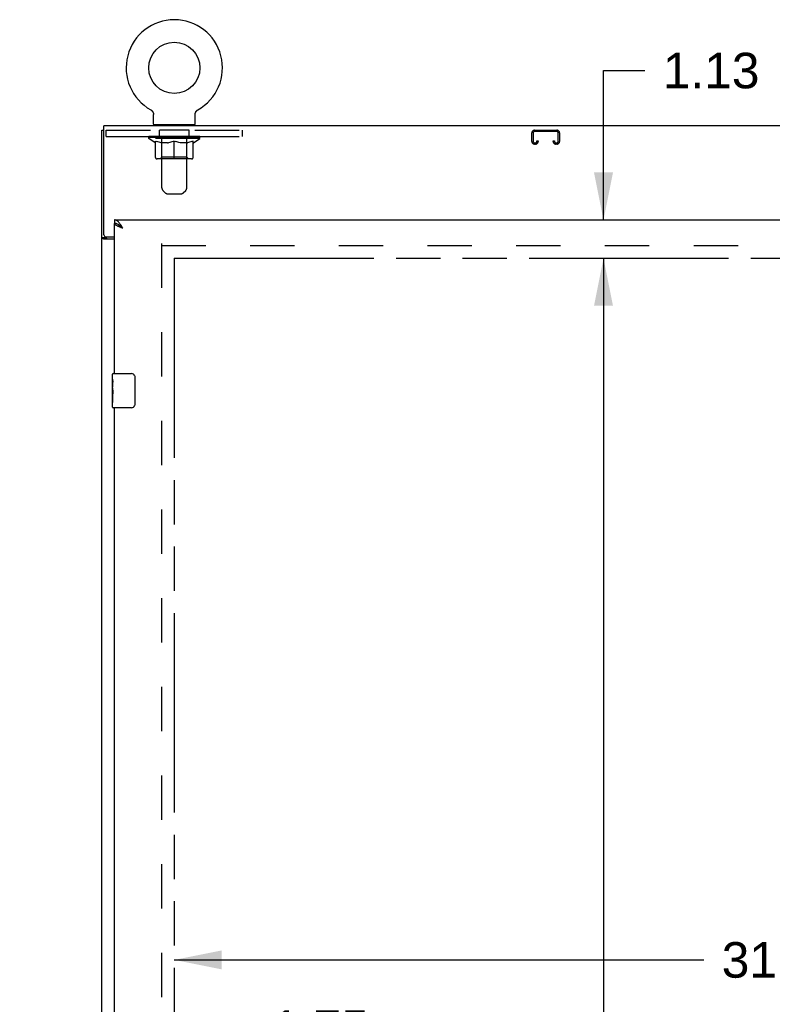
# Model space of a CAD drawing. Header units: inches. Extents: x 0 to 236, y 0 to 153.
# Tile 3 of 35: x 38 to 60, y 69 to 98. Entities that reach past the tile are written whole.
import ezdxf

# ---------------------------------------------------------------- set-up
doc = ezdxf.new("R2010")
doc.units = ezdxf.units.IN
doc.header["$LTSCALE"] = 12.986111
doc.header["$MEASUREMENT"] = 0
doc.linetypes.add('HIDDEN', pattern=[0.2, 0.1, -0.1])
doc.linetypes.add('PHANTOM', pattern=[0.8, 0.45, -0.05, 0.1, -0.05, 0.1, -0.05])
doc.layers.get('0').update_dxf_attribs({"linetype": 'CONTINUOUS'})
for name, color, linetype in [('02___PRT_ALL_AXES', 7, 'CONTINUOUS'), ('AVAILABLE_DOOR_SPACES', 7, 'CONTINUOUS'), ('DEFAULT_2', 8, 'HIDDEN'), ('DIMENSIONS', 7, 'CONTINUOUS')]:
    doc.layers.add(name, color=color, linetype=linetype)
doc.styles.get("Standard").update_dxf_attribs({"font": 'arial.ttf'})
doc.dimstyles.new('DIMSTYLE_1', dxfattribs={"dimtxt": 1.041667, "dimasz": 1.388889, "dimexe": 0.09, "dimexo": 0.07, "dimgap": 0.0375, "dimtad": 0, "dimtih": 1, "dimtoh": 1, "dimzin": 4, "dimdsep": 46, "dimtxsty": 'Standard', "dimblk": '_FILLED', "dimblk1": '_FILLED', "dimblk2": '_FILLED', "dimcen": 0.09, "dimazin": 1, "dimtfac": 1, "dimtdec": 3, "dimtofl": 0, "dimtmove": 0, "dimatfit": 3, "dimldrblk": '_FILLED', "dimfxl": 1, "dimtolj": 1, "dimtzin": 4, "dimarcsym": 0})

# ---------------------------------------------------------------- blocks, each defined once
blk = doc.blocks.new('_FILLED')
at = {"color": 0, "linetype": 'ByBlock'}
blk.add_solid([(0, 0), (-1, 0.2), (-1, -0.2)], dxfattribs=at)
blk = doc.blocks.new('*D3')
at = {"layer": 'DIMENSIONS', "color": 2, "linetype": 'Continuous'}
for p, q in [((40.512, 68.539), (37.734, 68.539)), ((42.262, 68.539), (44.606, 68.539))]:
    blk.add_line(p, q, dxfattribs=at)
at = {"layer": 'DIMENSIONS', "color": 2, "linetype": 'Continuous', "xscale": 1.3888888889, "yscale": 1.3888888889, "zscale": 1.3888888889}
blk.add_blockref('_FILLED', (40.512, 68.539), dxfattribs=at)
at = {"layer": 'DIMENSIONS', "color": 2, "linetype": 'Continuous', "xscale": 1.3888888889, "yscale": 1.3888888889, "zscale": 1.3888888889, "rotation": 180}
blk.add_blockref('_FILLED', (42.262, 68.539), dxfattribs=at)
at = {"layer": 'DIMENSIONS', "color": 2, "linetype": 'Continuous', "insert": (45.126, 69.06), "char_height": 1.0417, "width": 2.8307, "attachment_point": 1, "line_spacing_factor": 0.9}
blk.add_mtext('1.75', dxfattribs=at)
blk = doc.blocks.new('*D4')
at = {"layer": 'DIMENSIONS', "color": 2, "linetype": 'Continuous'}
for p, q in [((42.262, 70.533), (57.772, 70.533)), ((73.574, 70.533), (62.454, 70.533))]:
    blk.add_line(p, q, dxfattribs=at)
at = {"layer": 'DIMENSIONS', "color": 2, "linetype": 'Continuous', "xscale": 1.3888888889, "yscale": 1.3888888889, "zscale": 1.3888888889, "rotation": 180}
blk.add_blockref('_FILLED', (42.262, 70.533), dxfattribs=at)
at = {"layer": 'DIMENSIONS', "color": 2, "linetype": 'Continuous', "xscale": 1.3888888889, "yscale": 1.3888888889, "zscale": 1.3888888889}
blk.add_blockref('_FILLED', (73.574, 70.533), dxfattribs=at)
at = {"layer": 'DIMENSIONS', "color": 2, "linetype": 'Continuous', "insert": (60.113, 71.054), "char_height": 1.0417, "width": 3.64002, "attachment_point": 2, "line_spacing_factor": 0.9}
blk.add_mtext('31.31', dxfattribs=at)
blk = doc.blocks.new('*D6')
at = {"layer": 'DIMENSIONS', "color": 2, "linetype": 'Continuous'}
for p, q in [((54.83, 92.204), (54.83, 96.577)), ((54.83, 96.577), (56.045, 96.577)), ((54.83, 91.079), (54.83, 88.301))]:
    blk.add_line(p, q, dxfattribs=at)
at = {"layer": 'DIMENSIONS', "color": 2, "linetype": 'Continuous', "xscale": 1.3888888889, "yscale": 1.3888888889, "zscale": 1.3888888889}
for p, rotation in [((54.83, 92.204), 270), ((54.83, 91.079), 90)]:
    blk.add_blockref('_FILLED', p, dxfattribs=dict(at, rotation=rotation))
at = {"layer": 'DIMENSIONS', "color": 2, "linetype": 'Continuous', "insert": (56.566, 97.097), "char_height": 1.0417, "width": 2.8307, "attachment_point": 1, "line_spacing_factor": 0.9}
blk.add_mtext('1.13', dxfattribs=at)
blk = doc.blocks.new('*D7')
at = {"layer": 'DIMENSIONS', "color": 2, "linetype": 'Continuous'}
for p, q in [((54.83, 91.079), (54.83, 52.995)), ((54.83, 12.829), (54.83, 49.349))]:
    blk.add_line(p, q, dxfattribs=at)
at = {"layer": 'DIMENSIONS', "color": 2, "linetype": 'Continuous', "xscale": 1.3888888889, "yscale": 1.3888888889, "zscale": 1.3888888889}
for p, rotation in [((54.83, 91.079), 90), ((54.83, 12.829), 270)]:
    blk.add_blockref('_FILLED', p, dxfattribs=dict(at, rotation=rotation))
at = {"layer": 'DIMENSIONS', "color": 2, "linetype": 'Continuous', "insert": (54.83, 52.474), "char_height": 1.0417, "width": 3.64002, "attachment_point": 2, "line_spacing_factor": 0.9}
blk.add_mtext('78.25\\Ptyp.', dxfattribs=at)

msp = doc.modelspace()

# ---------------------------------------------------------------- linework, layer by layer
at = {"color": 7, "linetype": 'Continuous'}
for p, q in [((41.572, 95.426), (41.572, 95.426)), ((41.572, 95.426), (41.577, 95.423)), ((41.573, 95.425), (41.574, 95.425)), ((41.577, 95.423), (41.582, 95.42)), ((41.582, 95.42), (41.587, 95.416)), ((41.587, 95.416), (41.592, 95.413)), ((41.591, 95.413), (41.596, 95.409)), ((41.596, 95.409), (41.601, 95.405)), ((41.601, 95.405), (41.605, 95.401)), ((41.605, 95.401), (41.609, 95.397)), ((41.609, 95.397), (41.613, 95.392)), ((41.613, 95.392), (41.617, 95.388)), ((41.617, 95.388), (41.621, 95.383)), ((41.621, 95.383), (41.624, 95.378)), ((41.624, 95.378), (41.627, 95.373)), ((41.627, 95.373), (41.631, 95.368)), ((41.63, 95.368), (41.633, 95.363)), ((41.633, 95.363), (41.636, 95.357)), ((41.636, 95.358), (41.639, 95.352)), ((41.639, 95.352), (41.641, 95.346)), ((41.641, 95.347), (41.643, 95.341)), ((41.643, 95.341), (41.645, 95.335)), ((41.645, 95.335), (41.647, 95.329)), ((41.647, 95.33), (41.648, 95.324)), ((41.648, 95.324), (41.649, 95.318)), ((41.649, 95.318), (41.65, 95.312)), ((41.65, 95.312), (41.651, 95.306)), ((41.651, 95.306), (41.651, 95.3)), ((41.652, 95.294), (41.652, 95.289)), ((41.652, 95.004), (41.652, 95.289)), ((42.872, 95.3), (42.873, 95.306)), ((42.872, 95.294), (42.872, 95.3)), ((42.872, 95.294), (42.872, 95.3)), ((42.872, 95.289), (42.872, 95.294)), ((42.872, 95.004), (42.872, 95.289)), ((42.873, 95.306), (42.874, 95.312)), ((42.874, 95.312), (42.875, 95.318)), ((42.875, 95.318), (42.876, 95.324)), ((42.876, 95.324), (42.877, 95.33)), ((42.877, 95.329), (42.879, 95.335)), ((42.879, 95.335), (42.881, 95.341)), ((42.881, 95.341), (42.883, 95.347)), ((42.883, 95.346), (42.885, 95.352)), ((42.885, 95.352), (42.888, 95.358)), ((42.888, 95.357), (42.89, 95.363)), ((42.89, 95.363), (42.893, 95.368)), ((42.893, 95.368), (42.896, 95.373)), ((42.896, 95.373), (42.9, 95.378)), ((42.9, 95.378), (42.903, 95.383)), ((42.903, 95.383), (42.907, 95.388)), ((42.907, 95.388), (42.911, 95.392)), ((42.91, 95.392), (42.915, 95.397)), ((42.914, 95.397), (42.919, 95.401)), ((42.919, 95.401), (42.923, 95.405)), ((42.923, 95.405), (42.928, 95.409)), ((42.927, 95.409), (42.932, 95.413)), ((42.932, 95.413), (42.937, 95.416)), ((42.937, 95.416), (42.942, 95.42)), ((42.942, 95.42), (42.947, 95.423)), ((42.942, 95.42), (42.943, 95.421)), ((42.947, 95.423), (42.952, 95.426)), ((42.95, 95.425), (42.951, 95.425)), ((42.952, 95.426), (42.952, 95.426)), ((42.952, 95.426), (42.952, 95.426)), ((40.199, 91.766), (40.199, 94.954)), ((152.074, 94.954), (40.199, 94.954)), ((41.667, 94.984), (41.667, 94.954)), ((42.857, 94.984), (41.667, 94.984)), ((42.857, 94.984), (42.857, 94.954)), ((40.137, 9.079), (40.137, 94.829)), ((40.137, 94.829), (40.199, 94.829)), ((40.512, 92.204), (40.512, 92.1)), ((40.635, 92.058), (40.624, 92.065)), ((40.262, 91.704), (40.512, 91.704)), ((40.262, 91.679), (40.137, 91.679)), ((40.512, 91.641), (40.197, 91.641)), ((40.467, 87.704), (41.007, 87.704)), ((41.107, 87.604), (41.107, 86.804)), ((41.007, 86.704), (40.467, 86.704))]:
    msp.add_line(p, q, dxfattribs=at)
at = {"color": 3, "linetype": 'Continuous'}
for p, q in [((40.512, 92.204), (77.199, 92.204)), ((40.512, 87.704), (40.512, 92.1)), ((40.262, 91.679), (40.262, 91.704)), ((40.512, 64.204), (40.512, 86.704))]:
    msp.add_line(p, q, dxfattribs=at)
at = {"color": 7, "linetype": 'Continuous'}
for points in [[(41.651, 95.3), (41.652, 95.294), (41.652, 95.289)], [(40.624, 92.065), (40.613, 92.071), (40.601, 92.077), (40.59, 92.082), (40.579, 92.087), (40.568, 92.091), (40.557, 92.094), (40.545, 92.096), (40.534, 92.098), (40.523, 92.099), (40.512, 92.1)], [(40.758, 91.957), (40.747, 91.964), (40.736, 91.971), (40.725, 91.979), (40.714, 91.986), (40.704, 91.993), (40.694, 92), (40.684, 92.007), (40.675, 92.014), (40.666, 92.021), (40.658, 92.028), (40.65, 92.036), (40.643, 92.043), (40.637, 92.05), (40.631, 92.057), (40.628, 92.062)], [(40.758, 91.957), (40.747, 91.967), (40.736, 91.977), (40.725, 91.987), (40.714, 91.997), (40.702, 92.007), (40.691, 92.016), (40.68, 92.025), (40.669, 92.034), (40.658, 92.043), (40.646, 92.05), (40.635, 92.058)], [(40.168, 91.655), (40.164, 91.657), (40.161, 91.658), (40.157, 91.659), (40.154, 91.661), (40.151, 91.662), (40.149, 91.664), (40.146, 91.665), (40.144, 91.667), (40.142, 91.669), (40.14, 91.67), (40.139, 91.672), (40.138, 91.674), (40.137, 91.675), (40.137, 91.677), (40.137, 91.679)], [(40.197, 91.641), (40.195, 91.643), (40.193, 91.644), (40.19, 91.646), (40.187, 91.647), (40.183, 91.649), (40.18, 91.651), (40.176, 91.652), (40.168, 91.655)], [(41.1, 87.64), (41.102, 87.634), (41.104, 87.628), (41.105, 87.622), (41.106, 87.616), (41.107, 87.61), (41.107, 87.604)], [(41.107, 86.804), (41.107, 86.797), (41.106, 86.791), (41.105, 86.785), (41.104, 86.779), (41.102, 86.773), (41.1, 86.767)]]:
    msp.add_lwpolyline(points, dxfattribs=at)
at = {"color": 3, "linetype": 'Continuous'}
for points in [[(40.669, 92.09), (40.658, 92.105), (40.646, 92.119), (40.635, 92.131), (40.624, 92.143), (40.613, 92.154), (40.601, 92.165), (40.59, 92.173), (40.579, 92.181), (40.568, 92.188), (40.557, 92.194), (40.545, 92.198), (40.534, 92.201), (40.523, 92.203), (40.512, 92.204)], [(40.621, 92.011), (40.608, 92.017), (40.596, 92.022), (40.584, 92.028), (40.573, 92.034), (40.563, 92.04), (40.553, 92.046), (40.545, 92.052), (40.537, 92.058), (40.531, 92.064), (40.525, 92.07), (40.52, 92.076), (40.517, 92.082), (40.514, 92.088), (40.512, 92.094), (40.512, 92.1)], [(40.758, 91.957), (40.742, 91.963), (40.726, 91.969), (40.71, 91.975), (40.695, 91.981), (40.679, 91.987), (40.664, 91.993), (40.649, 91.999), (40.635, 92.005), (40.621, 92.011)], [(40.758, 91.957), (40.747, 91.975), (40.736, 91.992), (40.725, 92.01), (40.714, 92.027), (40.702, 92.043), (40.691, 92.06), (40.68, 92.075), (40.669, 92.09)], [(40.274, 91.665), (40.272, 91.667), (40.27, 91.668), (40.268, 91.669), (40.266, 91.671), (40.264, 91.673), (40.263, 91.674), (40.262, 91.676), (40.262, 91.677), (40.262, 91.679)], [(40.292, 91.641), (40.292, 91.643), (40.293, 91.645), (40.292, 91.647), (40.292, 91.649), (40.291, 91.65), (40.291, 91.652), (40.289, 91.654), (40.288, 91.655), (40.286, 91.657), (40.285, 91.658), (40.283, 91.66), (40.281, 91.661), (40.279, 91.662), (40.274, 91.665)]]:
    msp.add_lwpolyline(points, dxfattribs=at)
at = {"color": 7, "linetype": 'Continuous'}
msp.add_circle((42.262, 96.655), 0.75, dxfattribs=at)
for centre, radius, start, end in [((42.262, 96.655), 1.41, 299.2655, 240.7345), ((41.672, 95.004), 0.02, 180, 263.0769), ((42.852, 95.004), 0.02, 276.9231, 360), ((40.262, 91.766), 0.0625, 180, 270), ((40.467, 87.689), 0.015, 90, 180), ((41.007, 87.604), 0.1, 21.1999, 90), ((40.467, 86.719), 0.015, 180, 270), ((41.007, 86.804), 0.1, 270, 338.7946)]:
    msp.add_arc(centre, radius, start, end, dxfattribs=at)
at = {"layer": '02___PRT_ALL_AXES', "color": 8, "linetype": 'HIDDEN'}
for p, q in [((41.824, 94.642), (41.824, 94.829)), ((42.699, 94.829), (41.824, 94.829)), ((42.699, 94.642), (41.824, 94.642)), ((42.699, 94.642), (42.699, 94.829))]:
    msp.add_line(p, q, dxfattribs=at)
at = {"layer": '02___PRT_ALL_AXES', "color": 7, "linetype": 'Continuous'}
for p, q in [((40.452, 87.543), (40.452, 87.689)), ((40.452, 87.285), (40.452, 87.542)), ((40.458, 87.487), (40.452, 87.487)), ((40.459, 87.319), (40.459, 87.455)), ((40.452, 87.319), (40.459, 87.319)), ((40.452, 86.719), (40.452, 87.282)), ((40.453, 87.256), (40.452, 87.256)), ((40.452, 87.124), (40.458, 87.124)), ((40.452, 87.088), (40.459, 87.088)), ((40.453, 87.258), (40.455, 87.236)), ((40.459, 86.858), (40.459, 87.088)), ((40.452, 87.025), (40.459, 87.025)), ((40.452, 86.858), (40.459, 86.858))]:
    msp.add_line(p, q, dxfattribs=at)
for points in [[(40.452, 87.543), (40.452, 87.539), (40.452, 87.535), (40.453, 87.529), (40.455, 87.516)], [(40.455, 87.516), (40.455, 87.508), (40.456, 87.5), (40.457, 87.492)], [(40.457, 87.492), (40.458, 87.483), (40.458, 87.474), (40.459, 87.464), (40.459, 87.455)], [(40.452, 87.285), (40.452, 87.277), (40.452, 87.268), (40.453, 87.258)], [(40.455, 87.236), (40.456, 87.224), (40.457, 87.212), (40.458, 87.2), (40.458, 87.187), (40.459, 87.175), (40.459, 87.162), (40.459, 87.149), (40.458, 87.136), (40.458, 87.123), (40.457, 87.111), (40.456, 87.099)]]:
    msp.add_lwpolyline(points, dxfattribs=at)
msp.add_ellipse((40.715, 87.12), major_axis=(0.263, 0), ratio=0.432808, start_param=-3.141593, end_param=-2.961605, dxfattribs=at)
at = {"layer": 'AVAILABLE_DOOR_SPACES', "color": 4, "linetype": 'PHANTOM'}
for q in [(42.262, 12.829), (73.574, 91.079)]:
    msp.add_line((42.262, 91.079), q, dxfattribs=at)
at = {"layer": 'DEFAULT_2', "color": 8, "linetype": 'HIDDEN'}
for p, q in [((41.581, 95.421), (41.582, 95.42)), ((41.887, 94.984), (41.887, 94.954)), ((41.897, 93.138), (41.897, 94.954)), ((42.627, 93.138), (42.627, 94.954)), ((42.637, 94.984), (42.637, 94.954)), ((40.262, 94.642), (40.262, 94.829)), ((40.262, 94.829), (44.262, 94.829)), ((40.262, 94.642), (44.262, 94.642)), ((41.518, 94.587), (41.518, 94.642)), ((41.705, 94.456), (41.518, 94.587)), ((43.005, 94.587), (41.518, 94.587)), ((41.53, 94.634), (41.53, 94.642)), ((41.54, 94.63), (41.54, 94.634)), ((41.54, 94.63), (42.983, 94.63)), ((41.551, 94.63), (41.551, 94.634)), ((41.552, 94.63), (41.552, 94.634)), ((41.563, 94.634), (41.563, 94.642)), ((41.583, 94.63), (41.583, 94.634)), ((41.585, 94.63), (41.585, 94.634)), ((41.618, 94.634), (41.618, 94.642)), ((41.635, 94.63), (41.635, 94.634)), ((41.639, 94.63), (41.639, 94.634)), ((41.875, 94.634), (41.646, 94.634)), ((41.692, 94.634), (41.692, 94.642)), ((41.694, 94.63), (41.694, 94.634)), ((41.694, 94.63), (41.694, 94.634)), ((41.697, 94.63), (41.697, 94.634)), ((41.707, 94.63), (41.707, 94.634)), ((41.707, 94.63), (41.707, 94.634)), ((41.711, 94.63), (41.711, 94.634)), ((41.714, 94.63), (41.714, 94.635)), ((41.718, 94.63), (41.718, 94.634)), ((41.738, 94.63), (41.738, 94.634)), ((41.756, 94.63), (41.756, 94.634)), ((41.758, 94.63), (41.758, 94.637)), ((41.784, 94.634), (41.784, 94.642)), ((41.784, 94.63), (41.784, 94.634)), ((41.796, 94.63), (41.796, 94.634)), ((41.801, 94.63), (41.801, 94.634)), ((41.808, 94.63), (41.808, 94.634)), ((41.824, 94.63), (41.824, 94.638)), ((41.845, 94.63), (41.845, 94.634)), ((41.847, 94.63), (41.847, 94.634)), ((41.875, 94.63), (41.875, 94.634)), ((41.953, 94.634), (41.888, 94.634)), ((41.89, 94.634), (41.89, 94.642)), ((41.896, 94.035), (41.896, 94.583)), ((41.898, 94.63), (41.898, 94.634)), ((41.904, 94.63), (41.904, 94.634)), ((41.911, 94.63), (41.911, 94.64)), ((41.918, 94.63), (41.918, 94.634)), ((41.929, 94.63), (41.929, 94.634)), ((41.953, 94.63), (41.953, 94.634)), ((42.041, 94.634), (41.978, 94.634)), ((42.002, 94.63), (42.002, 94.634)), ((42.008, 94.634), (42.008, 94.642)), ((42.012, 94.63), (42.012, 94.634)), ((42.015, 94.63), (42.015, 94.641)), ((42.018, 94.63), (42.018, 94.634)), ((42.027, 94.63), (42.027, 94.634)), ((42.041, 94.63), (42.041, 94.634)), ((42.135, 94.634), (42.078, 94.634)), ((42.094, 94.63), (42.094, 94.634)), ((42.127, 94.634), (42.262, 94.642)), ((42.133, 94.634), (42.133, 94.642)), ((42.133, 94.642), (42.133, 94.642)), ((42.133, 94.634), (42.133, 94.641)), ((42.133, 94.63), (42.133, 94.634)), ((42.135, 94.63), (42.135, 94.634)), ((42.138, 94.63), (42.138, 94.634)), ((42.14, 94.63), (42.14, 94.634)), ((42.234, 94.634), (42.183, 94.634)), ((42.191, 94.63), (42.191, 94.634)), ((42.234, 94.63), (42.234, 94.634)), ((42.259, 94.634), (42.259, 94.634)), ((42.259, 94.63), (42.259, 94.634)), ((42.259, 94.63), (42.259, 94.634)), ((42.262, 94.634), (42.262, 94.642)), ((42.265, 94.63), (42.265, 94.634)), ((42.265, 94.63), (42.265, 94.634)), ((42.265, 94.634), (42.265, 94.634)), ((42.268, 94.634), (42.341, 94.634)), ((42.29, 94.63), (42.29, 94.634)), ((42.305, 94.634), (42.305, 94.639)), ((42.305, 94.639), (42.397, 94.634)), ((42.329, 94.634), (42.329, 94.638)), ((42.333, 94.63), (42.333, 94.634)), ((42.384, 94.63), (42.384, 94.634)), ((42.385, 94.63), (42.385, 94.634)), ((42.388, 94.63), (42.388, 94.634)), ((42.388, 94.634), (42.446, 94.634)), ((42.39, 94.642), (42.391, 94.642)), ((42.39, 94.634), (42.39, 94.641)), ((42.39, 94.63), (42.39, 94.634)), ((42.391, 94.634), (42.391, 94.642)), ((42.43, 94.63), (42.43, 94.634)), ((42.483, 94.63), (42.483, 94.634)), ((42.483, 94.634), (42.545, 94.634)), ((42.496, 94.63), (42.496, 94.634)), ((42.506, 94.63), (42.506, 94.634)), ((42.509, 94.63), (42.509, 94.641)), ((42.512, 94.63), (42.512, 94.634)), ((42.516, 94.634), (42.516, 94.642)), ((42.522, 94.63), (42.522, 94.634)), ((42.57, 94.63), (42.57, 94.634)), ((42.57, 94.634), (42.636, 94.634)), ((42.594, 94.63), (42.594, 94.634)), ((42.605, 94.63), (42.605, 94.634)), ((42.613, 94.63), (42.613, 94.64)), ((42.62, 94.63), (42.62, 94.634)), ((42.625, 94.63), (42.625, 94.634)), ((42.628, 94.035), (42.628, 94.583)), ((42.634, 94.634), (42.634, 94.642)), ((42.649, 94.63), (42.649, 94.634)), ((42.649, 94.634), (42.878, 94.634)), ((42.676, 94.63), (42.676, 94.634)), ((42.679, 94.63), (42.679, 94.634)), ((42.7, 94.63), (42.7, 94.638)), ((42.715, 94.63), (42.715, 94.634)), ((42.723, 94.63), (42.723, 94.634)), ((42.728, 94.63), (42.728, 94.634)), ((42.74, 94.634), (42.74, 94.642)), ((42.74, 94.63), (42.74, 94.634)), ((42.766, 94.63), (42.766, 94.637)), ((42.768, 94.63), (42.768, 94.634)), ((42.786, 94.63), (42.786, 94.634)), ((42.805, 94.63), (42.805, 94.634)), ((42.809, 94.63), (42.809, 94.635)), ((42.813, 94.63), (42.813, 94.634)), ((42.816, 94.63), (42.816, 94.634)), ((42.817, 94.63), (42.817, 94.634)), ((42.819, 94.456), (43.005, 94.587)), ((42.826, 94.63), (42.826, 94.634)), ((42.829, 94.63), (42.829, 94.634)), ((42.83, 94.63), (42.83, 94.634)), ((42.831, 94.634), (42.831, 94.642)), ((42.885, 94.63), (42.885, 94.634)), ((42.888, 94.63), (42.888, 94.634)), ((42.906, 94.634), (42.906, 94.642)), ((42.939, 94.63), (42.939, 94.634)), ((42.941, 94.63), (42.941, 94.634)), ((42.961, 94.634), (42.961, 94.642)), ((42.972, 94.63), (42.972, 94.634)), ((42.973, 94.63), (42.973, 94.634)), ((42.983, 94.63), (42.983, 94.634)), ((42.994, 94.634), (42.994, 94.642)), ((43.005, 94.587), (43.005, 94.642)), ((44.262, 94.642), (44.262, 94.829)), ((52.731, 94.502), (52.731, 94.749)), ((52.771, 94.749), (52.771, 94.502)), ((52.811, 94.829), (53.463, 94.829)), ((53.463, 94.789), (52.811, 94.789)), ((53.503, 94.502), (53.503, 94.749)), ((53.543, 94.749), (53.543, 94.502)), ((41.705, 94.456), (41.711, 94.456)), ((41.711, 94.032), (41.711, 94.511)), ((41.711, 94.511), (41.746, 94.498)), ((41.78, 94.486), (41.746, 94.498)), ((41.814, 94.476), (41.78, 94.487)), ((41.847, 94.468), (41.813, 94.477)), ((41.88, 94.461), (41.846, 94.468)), ((41.913, 94.456), (41.879, 94.462)), ((42.061, 94.456), (41.913, 94.456)), ((42.061, 94.456), (42.094, 94.462)), ((42.127, 94.468), (42.093, 94.461)), ((42.16, 94.477), (42.126, 94.468)), ((42.194, 94.487), (42.16, 94.476)), ((42.227, 94.498), (42.193, 94.486)), ((42.262, 94.511), (42.227, 94.498)), ((42.262, 93.988), (42.262, 94.511)), ((42.262, 94.511), (42.297, 94.498)), ((42.331, 94.486), (42.296, 94.498)), ((42.364, 94.476), (42.33, 94.487)), ((42.397, 94.468), (42.364, 94.477)), ((42.43, 94.461), (42.397, 94.468)), ((42.463, 94.456), (42.43, 94.462)), ((42.611, 94.456), (42.463, 94.456)), ((42.611, 94.456), (42.644, 94.462)), ((42.677, 94.468), (42.644, 94.461)), ((42.711, 94.477), (42.677, 94.468)), ((42.744, 94.487), (42.71, 94.476)), ((42.778, 94.498), (42.743, 94.486)), ((42.812, 94.511), (42.778, 94.498)), ((42.812, 94.032), (42.812, 94.511)), ((42.812, 94.456), (42.819, 94.456)), ((52.811, 94.462), (52.838, 94.462)), ((52.838, 94.422), (52.811, 94.422)), ((52.878, 94.502), (52.878, 94.516)), ((52.878, 94.516), (52.918, 94.516)), ((52.918, 94.516), (52.918, 94.502)), ((53.356, 94.502), (53.356, 94.516)), ((53.356, 94.516), (53.396, 94.516)), ((53.396, 94.516), (53.396, 94.502)), ((53.436, 94.462), (53.463, 94.462)), ((53.463, 94.422), (53.436, 94.422)), ((41.896, 94.035), (41.849, 93.988)), ((42.628, 94.035), (41.896, 94.035)), ((42.628, 94.035), (42.674, 93.988)), ((42.769, 93.988), (41.755, 93.988)), ((41.998, 92.996), (41.926, 93.067)), ((42.068, 92.967), (42.455, 92.967)), ((42.526, 92.996), (42.598, 93.067)), ((41.887, 91.516), (41.887, 12.391)), ((41.887, 91.454), (76.512, 91.454))]:
    msp.add_line(p, q, dxfattribs=at)
for centre, radius, start, end in [((41.672, 95.004), 0.02, 263.0769, 270), ((41.867, 94.954), 0.03, 0, 90), ((42.657, 94.954), 0.03, 90, 180), ((42.852, 95.004), 0.02, 270, 276.9231), ((41.849, 94.583), 0.0466, 0, 90), ((42.674, 94.583), 0.0466, 90, 180), ((52.811, 94.749), 0.08, 90, 180), ((52.811, 94.749), 0.04, 90, 180), ((53.463, 94.749), 0.08, 0, 90), ((53.463, 94.749), 0.04, 0, 90), ((52.811, 94.502), 0.08, 180, 270), ((52.811, 94.502), 0.04, 180, 270), ((52.838, 94.502), 0.08, 270, 360), ((52.838, 94.502), 0.04, 270, 360), ((53.436, 94.502), 0.08, 180, 270), ((53.436, 94.502), 0.04, 180, 270), ((53.463, 94.502), 0.08, 270, 360), ((53.463, 94.502), 0.04, 270, 360), ((41.755, 94.032), 0.0434, 180, 270), ((42.769, 94.032), 0.0434, 270, 360), ((41.997, 93.138), 0.1, 180, 225), ((42.527, 93.138), 0.1, 315, 360), ((42.068, 93.067), 0.1, 225, 270), ((42.455, 93.067), 0.1, 270, 315)]:
    msp.add_arc(centre, radius, start, end, dxfattribs=at)
for centre, major_axis, ratio, start_param, end_param in [((42.262, 94.642), (0.743, 0.008), 0.059247, 2.966439, 3.140971), ((41.495, 94.628), (0.232, 0), 0.060167, 0.426548, 1.470503), ((42.262, 94.642), (0.744, 0), 0.060167, 3.141593, 3.316126), ((41.495, 94.62), (0.232, 0.002), 0.059247, 1.374323, 1.469882), ((42.262, 94.642), (0.743, 0.015), 0.056515, 2.79136, 2.965893), ((41.467, 94.628), (0.232, 0.002), 0.059247, 0.251393, 1.295349), ((41.547, 94.628), (0.232, -0.002), 0.059247, 0.601702, 1.645657), ((42.262, 94.642), (0.743, -0.008), 0.059247, -2.966439, -2.791906), ((41.547, 94.62), (0.232, 0), 0.060167, 1.549477, 1.645036), ((41.467, 94.62), (0.232, 0.005), 0.056515, 1.199244, 1.294804), ((41.551, 94.623), (0.192, 0.002), 0.059247, 1.051627, 1.625044), ((41.528, 94.623), (0.192, 0.004), 0.056515, 0.876548, 1.449966), ((41.595, 94.623), (0.192, 0), 0.060167, 1.226781, 1.800198), ((42.262, 94.642), (0.743, 0.022), 0.052059, 2.616423, 2.790956), ((41.462, 94.628), (0.232, 0.005), 0.056515, 0.076315, 1.120271), ((41.62, 94.628), (0.232, -0.005), 0.056515, 0.77678, 1.820736), ((42.262, 94.642), (0.743, -0.015), 0.056515, -2.79136, -2.616827), ((41.62, 94.62), (0.232, -0.002), 0.059247, 1.724631, 1.82019), ((41.462, 94.62), (0.232, 0.007), 0.052059, 1.024308, 1.119867), ((41.527, 94.623), (0.192, 0.006), 0.052059, 0.701611, 1.275029), ((41.66, 94.623), (0.192, -0.002), 0.059247, 1.401935, 1.975352), ((42.262, 94.642), (0.743, 0.029), 0.046022, 2.441677, 2.61621), ((41.713, 94.628), (0.232, -0.007), 0.052059, 0.951717, 1.995673), ((42.262, 94.642), (0.743, -0.022), 0.052059, -2.616423, -2.441891), ((41.483, 94.628), (0.232, 0.007), 0.052059, -0.098622, 0.945334), ((41.713, 94.62), (0.232, -0.005), 0.056515, 1.899709, 1.995269), ((41.483, 94.62), (0.232, 0.009), 0.046022, 0.849561, 0.945121), ((41.548, 94.623), (0.192, 0.007), 0.046022, 0.526865, 1.100283), ((41.744, 94.623), (0.192, -0.004), 0.056515, 1.577013, 2.150431), ((42.262, 94.642), (0.743, 0.034), 0.038593, 2.267147, 2.44168), ((41.823, 94.628), (0.232, -0.009), 0.046022, 1.126463, 2.170419), ((42.262, 94.642), (0.743, -0.029), 0.046022, -2.441677, -2.267144), ((41.526, 94.628), (0.232, 0.009), 0.046022, -0.273368, 0.770588), ((41.823, 94.62), (0.232, -0.007), 0.052059, 2.074646, 2.170205), ((41.526, 94.62), (0.232, 0.011), 0.038593, 0.675031, 0.77059), ((41.592, 94.623), (0.192, 0.009), 0.038593, 0.352335, 0.925752), ((41.843, 94.623), (0.192, -0.006), 0.052059, 1.75195, 2.325367), ((42.262, 94.642), (0.743, 0.039), 0.030002, 2.09283, 2.267363), ((41.946, 94.628), (0.232, -0.011), 0.038593, 1.300994, 2.344949), ((42.262, 94.642), (0.743, -0.034), 0.038593, -2.267147, -2.092614), ((41.592, 94.628), (0.232, 0.011), 0.038593, -0.447899, 0.596057), ((41.946, 94.62), (0.232, -0.009), 0.046022, 2.249392, 2.344952), ((41.592, 94.62), (0.232, 0.012), 0.030002, 0.500714, 0.596274), ((41.655, 94.623), (0.192, 0.01), 0.030002, 0.178018, 0.751436), ((41.954, 94.623), (0.192, -0.007), 0.046022, 1.926696, 2.500114), ((41.679, 94.628), (0.232, 0.012), 0.030002, -0.622215, 0.421741), ((42.262, 94.642), (0.743, 0.042), 0.020513, 1.918702, 2.093235), ((42.078, 94.628), (0.232, -0.012), 0.030002, 1.47531, 2.519266), ((42.262, 94.642), (0.743, -0.039), 0.030002, -2.09283, -1.918297), ((42.078, 94.62), (0.232, -0.011), 0.038593, 2.423923, 2.519482), ((41.679, 94.62), (0.232, 0.013), 0.020513, 0.326586, 0.422146), ((41.737, 94.623), (0.192, 0.011), 0.020513, 0.00389, 0.577307), ((42.075, 94.623), (0.192, -0.009), 0.038593, 2.101227, 2.674644), ((41.783, 94.628), (0.232, 0.013), 0.020513, -0.796343, 0.247613), ((42.262, 94.642), (0.743, 0.044), 0.010411, 1.744712, 1.919245), ((42.216, 94.628), (0.232, -0.013), 0.020513, 1.649438, 2.693394), ((42.262, 94.642), (0.743, -0.042), 0.020513, -1.918702, -1.744169), ((42.216, 94.62), (0.232, -0.012), 0.030002, 2.598239, 2.693799), ((41.783, 94.62), (0.232, 0.014), 0.010411, 0.152596, 0.248156), ((41.835, 94.623), (0.192, 0.011), 0.010411, 6.113086, 6.686503), ((42.202, 94.623), (0.192, -0.01), 0.030002, 2.275543, 2.848961), ((41.902, 94.628), (0.232, 0.014), 0.010411, -0.970333, -0.000837), ((42.356, 94.628), (0.232, -0.014), 0.010411, 1.823428, 2.867384), ((42.262, 94.642), (0.743, -0.044), 0.010411, 4.538473, 4.720715), ((42.356, 94.62), (0.232, -0.013), 0.020513, 2.772368, 2.867927), ((42.331, 94.623), (0.192, -0.011), 0.020513, 2.449671, 3.023089), ((42.168, 94.628), (0.232, 0.014), 0.010411, 0.274209, 1.318165), ((42.067, 94.623), (0.192, 0.011), 0.010411, -0.000452, 0.517932), ((42.031, 94.62), (0.232, 0.014), 0.010411, 0.099676, 0.195236), ((42.262, 94.642), (0.743, 0.044), 0.010411, -1.571413, -1.39688), ((42.493, 94.62), (0.232, -0.014), 0.010411, 2.734394, 2.946357), ((42.457, 94.623), (0.192, -0.011), 0.010411, 2.623661, 3.141974), ((42.307, 94.628), (0.232, 0.013), 0.020513, 0.448199, 1.492154), ((42.193, 94.623), (0.192, 0.011), 0.020513, 0.118504, 0.691921), ((42.168, 94.62), (0.232, 0.013), 0.020513, 0.273666, 0.369225), ((42.622, 94.628), (0.232, -0.014), 0.010411, -3.140756, -2.17126), ((42.262, 94.642), (0.743, 0.042), 0.020513, -1.397424, -1.222891), ((42.262, 94.642), (0.743, -0.044), 0.010411, 1.222347, 1.39688), ((42.445, 94.628), (0.232, 0.012), 0.030002, 0.622327, 1.666283), ((42.322, 94.623), (0.192, 0.01), 0.030002, 0.292632, 0.86605), ((42.688, 94.623), (0.192, -0.011), 0.010411, 2.738275, 3.311692), ((42.741, 94.628), (0.232, -0.013), 0.020513, 2.89398, 3.937936), ((42.307, 94.62), (0.232, 0.012), 0.030002, 0.447794, 0.543354), ((42.741, 94.62), (0.232, -0.014), 0.010411, 2.893437, 2.988996), ((42.262, 94.642), (0.743, 0.039), 0.030002, -1.223295, -1.048762), ((42.262, 94.642), (0.743, -0.042), 0.020513, 1.048358, 1.222891), ((42.578, 94.628), (0.232, 0.011), 0.038593, 0.796643, 1.840599), ((42.448, 94.623), (0.192, 0.009), 0.038593, 0.466948, 1.040366), ((42.786, 94.623), (0.192, -0.011), 0.020513, 2.564285, 3.137703), ((42.845, 94.628), (0.232, -0.012), 0.030002, 2.719852, 3.763807), ((42.701, 94.628), (0.232, 0.009), 0.046022, 0.971174, 2.01513), ((42.445, 94.62), (0.232, 0.011), 0.038593, 0.62211, 0.71767), ((42.845, 94.62), (0.232, -0.013), 0.020513, 2.719447, 2.815007), ((42.262, 94.642), (0.743, 0.034), 0.038593, -1.048979, -0.874446), ((42.262, 94.642), (0.743, -0.039), 0.030002, 0.874229, 1.048762), ((42.569, 94.623), (0.192, 0.007), 0.046022, 0.641479, 1.214897), ((42.811, 94.628), (0.232, 0.007), 0.052059, 1.14592, 2.189876), ((42.868, 94.623), (0.192, -0.01), 0.030002, 2.390157, 2.963574), ((42.931, 94.628), (0.232, -0.011), 0.038593, 2.545535, 3.589491), ((42.681, 94.623), (0.192, 0.006), 0.052059, 0.816225, 1.389643), ((42.578, 94.62), (0.232, 0.009), 0.046022, 0.796641, 0.892201), ((42.931, 94.62), (0.232, -0.012), 0.030002, 2.545319, 2.640878), ((42.903, 94.628), (0.232, 0.005), 0.056515, 1.320857, 2.364813), ((42.262, 94.642), (0.743, 0.029), 0.046022, -0.874448, -0.699915), ((42.262, 94.642), (0.743, -0.034), 0.038593, 0.699913, 0.874446), ((42.997, 94.628), (0.232, -0.009), 0.046022, 2.371005, 3.41496), ((42.932, 94.623), (0.192, -0.009), 0.038593, 2.21584, 2.789258), ((42.78, 94.623), (0.192, 0.004), 0.056515, 0.991162, 1.564579), ((42.977, 94.628), (0.232, 0.002), 0.059247, 1.495935, 2.539891), ((43.041, 94.628), (0.232, -0.007), 0.052059, 2.196258, 3.240214), ((42.975, 94.623), (0.192, -0.007), 0.046022, 2.04131, 2.614727), ((42.701, 94.62), (0.232, 0.007), 0.052059, 0.971387, 1.066947), ((43.029, 94.628), (0.232, 0), 0.060167, 1.671089, 2.715045), ((42.997, 94.62), (0.232, -0.011), 0.038593, 2.371002, 2.466562), ((43.061, 94.628), (0.232, -0.005), 0.056515, 2.021322, 3.065278), ((42.262, 94.642), (0.743, 0.022), 0.052059, -0.699702, -0.525169), ((42.262, 94.642), (0.743, -0.029), 0.046022, 0.525382, 0.699915), ((42.863, 94.623), (0.192, 0.002), 0.059247, 1.16624, 1.739658), ((43.057, 94.628), (0.232, -0.002), 0.059247, 1.846243, 2.890199), ((42.997, 94.623), (0.192, -0.006), 0.052059, 1.866564, 2.439981), ((42.928, 94.623), (0.192, 0), 0.060167, 1.341394, 1.914812), ((42.996, 94.623), (0.192, -0.004), 0.056515, 1.691627, 2.265045), ((42.973, 94.623), (0.192, -0.002), 0.059247, 1.516549, 2.089966), ((42.811, 94.62), (0.232, 0.005), 0.056515, 1.146324, 1.241883), ((43.041, 94.62), (0.232, -0.009), 0.046022, 2.196472, 2.292031), ((42.262, 94.642), (0.743, 0.015), 0.056515, -0.524765, -0.350233), ((42.262, 94.642), (0.743, -0.022), 0.052059, 0.350636, 0.525169), ((42.903, 94.62), (0.232, 0.002), 0.059247, 1.321402, 1.416962), ((43.061, 94.62), (0.232, -0.007), 0.052059, 2.021726, 2.117285), ((42.262, 94.642), (0.743, 0.008), 0.059247, -0.349687, -0.175154), ((42.262, 94.642), (0.743, -0.015), 0.056515, 0.1757, 0.350233), ((42.977, 94.62), (0.232, 0), 0.060167, 1.496556, 1.592116), ((43.057, 94.62), (0.232, -0.005), 0.056515, 1.846789, 1.942348), ((43.029, 94.62), (0.232, -0.002), 0.059247, 1.67171, 1.76727), ((42.262, 94.642), (0.744, 0), 0.060167, -0.174533, 0), ((42.262, 94.642), (0.743, -0.008), 0.059247, 0.000621, 0.175154)]:
    msp.add_ellipse(centre, major_axis=major_axis, ratio=ratio, start_param=start_param, end_param=end_param, dxfattribs=at)

# ---------------------------------------------------------------- dimensions: what is measured, and where the dimension line sits
at = {"layer": 'DIMENSIONS', "color": 2, "linetype": 'Continuous'}
for base, p1, p2, angle, picture, middle in [((54.829689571, 92.203646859), (41.699341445, 91.078646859), (40.531841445, 92.203646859), 90, '*D6', (58.026265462, 96.570840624)), ((40.512, 68.539), (42.262, 91.079), (40.512, 65.411), 180, '*D3', (46.591, 68.533))]:
    dim = msp.add_linear_dim(base=base, p1=p1, p2=p2, angle=angle, dimstyle='DIMSTYLE_1', dxfattribs=at)
    dim.commit()
    dim.dimension.update_dxf_attribs({"geometry": picture, "text_midpoint": middle, "dimtype": 160})
dim = msp.add_linear_dim(base=(73.574, 70.533), p1=(42.262, 91.079), p2=(73.574, 91.079), dimstyle='DIMSTYLE_1', dxfattribs=at)
dim.commit()
dim.dimension.update_dxf_attribs({"geometry": '*D4', "text_midpoint": (60.01, 70.527), "dimtype": 160})
dim = msp.add_linear_dim(base=(54.83, 12.829), p1=(42.262, 91.079), p2=(42.262, 12.829), angle=270, text='<>\\Ptyp.', dimstyle='DIMSTYLE_1', dxfattribs=at)
dim.commit()
dim.dimension.update_dxf_attribs({"geometry": '*D7', "text_midpoint": (54.83, 51.172), "dimtype": 160})

doc.saveas('drawing.dxf')
